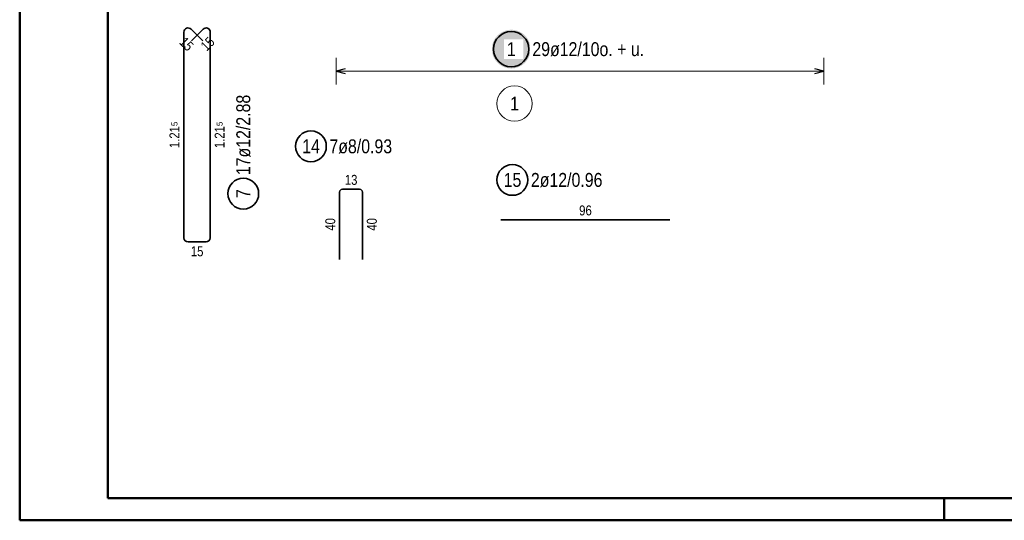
# Model space of a CAD drawing. Header units: millimetres. Extents: x -80 to 34, y 0 to 18.
# Tile 2 of 135: x 0 to 5.59, y 0 to 2.84. Entities that reach past the tile are written whole.
import ezdxf

# ---------------------------------------------------------------- set-up
doc = ezdxf.new("R2010")
doc.units = ezdxf.units.MM
doc.styles.add('Arial Narrow', font='ARIALN.TTF')

msp = doc.modelspace()

# ---------------------------------------------------------------- hatches: boundary and pattern name
at = {"lineweight": 25, "true_color": 0xffffff}
msp.add_hatch(color=7, dxfattribs=at).paths.add_polyline_path([(2.900955, 2.675084), (2.900888, 2.678923), (2.900687, 2.682757), (2.900352, 2.686582), (2.899884, 2.690393), (2.899284, 2.694185), (2.898551, 2.697954), (2.897687, 2.701695), (2.896693, 2.705404), (2.895571, 2.709076), (2.894321, 2.712706), (2.892945, 2.716291), (2.891445, 2.719825), (2.889822, 2.723305), (2.888079, 2.726726), (2.886217, 2.730084), (2.88424, 2.733375), (2.882149, 2.736595), (2.879947, 2.73974), (2.877636, 2.742807), (2.87522, 2.74579), (2.872701, 2.748688), (2.870082, 2.751496), (2.867367, 2.754211), (2.864559, 2.75683), (2.861661, 2.759349), (2.858677, 2.761765), (2.855611, 2.764076), (2.852466, 2.766278), (2.849246, 2.768369), (2.845955, 2.770347), (2.842597, 2.772208), (2.839176, 2.773951), (2.835696, 2.775574), (2.832161, 2.777074), (2.828577, 2.77845), (2.824947, 2.7797), (2.821275, 2.780823), (2.817566, 2.781816), (2.813825, 2.78268), (2.810056, 2.783413), (2.806264, 2.784013), (2.802453, 2.784481), (2.798628, 2.784816), (2.794794, 2.785017), (2.790955, 2.785084), (2.787116, 2.785017), (2.783281, 2.784816), (2.779457, 2.784481), (2.775646, 2.784013), (2.771853, 2.783413), (2.768084, 2.78268), (2.764343, 2.781816), (2.760635, 2.780823), (2.756963, 2.7797), (2.753332, 2.77845), (2.749748, 2.777074), (2.746214, 2.775574), (2.742734, 2.773951), (2.739313, 2.772208), (2.735955, 2.770347), (2.732664, 2.768369), (2.729443, 2.766278), (2.726298, 2.764076), (2.723232, 2.761765), (2.720248, 2.759349), (2.71735, 2.75683), (2.714542, 2.754211), (2.711827, 2.751496), (2.709209, 2.748688), (2.70669, 2.74579), (2.704274, 2.742807), (2.701963, 2.73974), (2.699761, 2.736595), (2.697669, 2.733375), (2.695692, 2.730084), (2.69383, 2.726726), (2.692087, 2.723305), (2.690465, 2.719825), (2.688964, 2.716291), (2.687589, 2.712706), (2.686338, 2.709076), (2.685216, 2.705404), (2.684222, 2.701695), (2.683358, 2.697954), (2.682626, 2.694185), (2.682025, 2.690393), (2.681557, 2.686582), (2.681223, 2.682757), (2.681022, 2.678923), (2.680955, 2.675084), (2.681022, 2.671245), (2.681223, 2.667411), (2.681557, 2.663586), (2.682025, 2.659775), (2.682626, 2.655983), (2.683358, 2.652214), (2.684222, 2.648472), (2.685216, 2.644764), (2.686338, 2.641092), (2.687589, 2.637462), (2.688964, 2.633877), (2.690465, 2.630343), (2.692087, 2.626863), (2.69383, 2.623442), (2.695692, 2.620084), (2.697669, 2.616793), (2.699761, 2.613573), (2.701963, 2.610427), (2.704274, 2.607361), (2.70669, 2.604377), (2.709209, 2.601479), (2.711827, 2.598671), (2.714542, 2.595956), (2.71735, 2.593338), (2.720248, 2.590819), (2.723232, 2.588403), (2.726298, 2.586092), (2.729443, 2.58389), (2.732664, 2.581799), (2.735955, 2.579821), (2.739313, 2.57796), (2.742734, 2.576216), (2.746214, 2.574594), (2.749748, 2.573094), (2.753332, 2.571718), (2.756963, 2.570468), (2.760635, 2.569345), (2.764343, 2.568351), (2.768084, 2.567488), (2.771853, 2.566755), (2.775646, 2.566154), (2.779457, 2.565686), (2.783281, 2.565352), (2.787116, 2.565151), (2.790955, 2.565084), (2.794794, 2.565151), (2.798628, 2.565352), (2.802453, 2.565686), (2.806264, 2.566154), (2.810056, 2.566755), (2.813825, 2.567488), (2.817566, 2.568351), (2.821275, 2.569345), (2.824947, 2.570468), (2.828577, 2.571718), (2.832161, 2.573094), (2.835696, 2.574594), (2.839176, 2.576216), (2.842597, 2.57796), (2.845955, 2.579821), (2.849246, 2.581799), (2.852466, 2.58389), (2.855611, 2.586092), (2.858677, 2.588403), (2.861661, 2.590819), (2.864559, 2.593338), (2.867367, 2.595956), (2.870082, 2.598671), (2.872701, 2.601479), (2.87522, 2.604377), (2.877636, 2.607361), (2.879947, 2.610427), (2.882149, 2.613573), (2.88424, 2.616793), (2.886217, 2.620084), (2.888079, 2.623442), (2.889822, 2.626863), (2.891445, 2.630343), (2.892945, 2.633877), (2.894321, 2.637462), (2.895571, 2.641092), (2.896693, 2.644764), (2.897687, 2.648472), (2.898551, 2.652214), (2.899284, 2.655983), (2.899884, 2.659775), (2.900352, 2.663586), (2.900687, 2.667411)])

# ---------------------------------------------------------------- linework, layer by layer
at = {"color": 4, "linetype": 'Continuous', "lineweight": 50}
for p, q in [((0, 14.85), (0, 0)), ((0.5, 14.725), (0.5, 0.125)), ((0.5, 0.125), (20.9, 0.125)), ((5.25, 0), (5.25, 0.125)), ((0, 0), (21.025, 0))]:
    msp.add_line(p, q, dxfattribs=at)
at = {"color": 2, "linetype": 'Continuous', "lineweight": 35}
for p, q in [((0.931935, 1.604491), (0.931935, 2.771491)), ((0.972906, 2.788462), (1.038986, 2.722382)), ((0.974884, 2.722382), (1.040965, 2.788462)), ((1.081935, 2.771491), (1.081935, 1.604491)), ((1.816504, 1.479799), (1.816504, 1.863799)), ((1.832504, 1.879799), (1.930346, 1.879799)), ((1.946346, 1.863799), (1.946346, 1.479799)), ((2.732187, 1.706228), (3.692187, 1.706228)), ((1.057935, 1.580491), (0.955935, 1.580491))]:
    msp.add_line(p, q, dxfattribs=at)
at = {"color": 5, "linetype": 'Continuous', "lineweight": 18}
for p, q in [((1.797346, 2.625084), (1.797346, 2.475084)), ((4.565352, 2.475084), (4.565352, 2.625084)), ((1.797346, 2.550084), (4.565352, 2.550084))]:
    msp.add_line(p, q, dxfattribs=at)
at = {"color": 3, "linetype": 'Continuous', "lineweight": 25}
for p, q in [((1.847346, 2.563481), (1.797346, 2.550084)), ((1.797346, 2.550084), (1.847346, 2.536686)), ((4.565352, 2.550084), (4.515352, 2.563481)), ((4.515352, 2.536686), (4.565352, 2.550084))]:
    msp.add_line(p, q, dxfattribs=at)
at = {"color": 2, "linetype": 'Continuous', "lineweight": 35}
for centre, radius in [((2.790955, 2.675084), 0.1), ((1.653672, 2.123333), 0.0875), ((2.797732, 1.932657), 0.0875), ((1.269435, 1.854613), 0.0875)]:
    msp.add_circle(centre, radius, dxfattribs=at)
at = {"color": 9, "linetype": 'Continuous', "lineweight": 0}
msp.add_circle((2.809646, 2.366121), 0.1, dxfattribs=at)
at = {"color": 2, "linetype": 'Continuous', "lineweight": 35}
for centre, radius, start, end in [((0.955935, 2.771491), 0.024, 45, 180), ((1.057935, 2.771491), 0.024, 360, 135), ((1.832504, 1.863799), 0.016, 90, 180), ((1.930346, 1.863799), 0.016, 0, 90), ((0.955935, 1.604491), 0.024, 180, 270), ((1.057935, 1.604491), 0.024, 270, 0)]:
    msp.add_arc(centre, radius, start, end, dxfattribs=at)

# ---------------------------------------------------------------- texts
at = {"color": 3, "lineweight": 25, "char_height": 0.05625, "attachment_point": 1, "line_spacing_factor": 0.9, "style": 'Arial Narrow'}
for s, insert, rotation in [('15', (0.942232, 2.749839), 315), ('15', (1.021522, 2.699722), 45), ('1.21{\\A1;\\H.6x;\\S5;}', (0.850685, 2.112827), 90), ('1.21{\\A1;\\H.6x;\\S5;}', (1.106935, 2.112827), 90), ('40', (1.735254, 1.644362), 90), ('40', (1.971346, 1.644362), 90)]:
    msp.add_mtext(s, dxfattribs=dict(at, insert=insert, rotation=rotation))
at = {"color": 2, "lineweight": 35, "char_height": 0.07875, "attachment_point": 1, "rotation": 90, "line_spacing_factor": 0.9, "style": 'Arial Narrow'}
for s, insert in [('17ø12/2.88', (1.23006, 1.959613)), ('7', (1.23006, 1.829807))]:
    msp.add_mtext(s, dxfattribs=dict(at, insert=insert))
at = {"color": 9, "lineweight": 0, "insert": (2.784839, 2.405496), "char_height": 0.07875, "attachment_point": 1, "line_spacing_factor": 0.9, "style": 'Arial Narrow'}
msp.add_mtext('1', dxfattribs=at)
at = {"color": 2, "lineweight": 35, "char_height": 0.07875, "attachment_point": 1, "line_spacing_factor": 0.9, "style": 'Arial Narrow'}
for s, insert in [('14', (1.604059, 2.162708)), ('7ø8/0.93', (1.758672, 2.162708)), ('15', (2.74812, 1.972032)), ('2ø12/0.96', (2.902732, 1.972032))]:
    msp.add_mtext(s, dxfattribs=dict(at, insert=insert))
at = {"color": 3, "lineweight": 25, "char_height": 0.05625, "attachment_point": 1, "line_spacing_factor": 0.9, "style": 'Arial Narrow'}
for s, insert in [('13', (1.845988, 1.961049)), ('96', (3.17675, 1.787478)), ('15', (0.971498, 1.555491))]:
    msp.add_mtext(s, dxfattribs=dict(at, insert=insert))

# ---------------------------------------------------------------- next in the draw order: texts
at = {"color": 2, "lineweight": 35, "char_height": 0.07875, "attachment_point": 1, "line_spacing_factor": 0.9, "style": 'Arial Narrow', "bg_fill": 3, "box_fill_scale": 1.2, "bg_fill_color": 256, "bg_fill_true_color": 13158600, "bg_fill_transparency": 0}
for s, insert in [('1', (2.766148, 2.714459)), ('29ø12/10o. + u.', (2.910955, 2.714459))]:
    msp.add_mtext(s, dxfattribs=dict(at, insert=insert))

doc.saveas('drawing.dxf')
